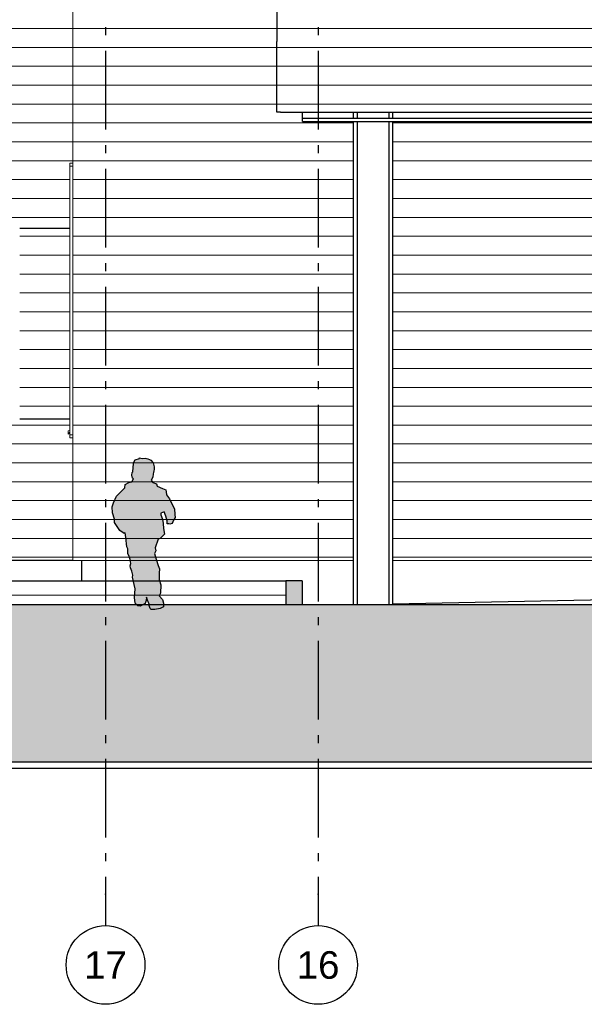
# Model space of a CAD drawing. Header units: millimetres. Extents: x -94445 to -15191, y 1000 to 18261.
# Tile 2 of 108: x -86551 to -82965, y 1000 to 7258. Entities that reach past the tile are written whole.
import ezdxf
from ezdxf.enums import TextEntityAlignment as Align

# ---------------------------------------------------------------- set-up
doc = ezdxf.new("R2010")
doc.units = ezdxf.units.MM
doc.header["$LTSCALE"] = 0.5
doc.header["$MEASUREMENT"] = 0
doc.linetypes.add('Akselinje', pattern=[1500, 1000, -200, 100, -200])
doc.linetypes.add('PLINE', pattern=[0])
for name, color, linetype in [('222- Søyler (Nye konstruksjoner)', 7, 'Continuous'), ('23-- Yttervegger', 7, 'Continuous'), ('23-- Yttervegger(Nye konstruksjoner)', 7, 'Continuous'), ('231- Bærende yttervegger(Nye konstruksjoner)', 7, 'Continuous'), ('232- Ikke-bærende yttervegger(Nye konstruksjoner)', 7, 'Continuous'), ('251- Frittbærende dekker', 7, 'Continuous'), ('251- Frittbærende dekker(Nye konstruksjoner)', 7, 'Continuous'), ('71-- Bearbeidet terreng', 7, 'Continuous'), ('71-- Bearbeidet terreng (Skravur)', 7, 'Continuous'), ('82-- Modullinjer', 7, 'Continuous')]:
    doc.layers.add(name, color=color, linetype=linetype)
for name, color, linetype, lineweight in [('234- Vinduer_ dører_ porter(Nye konstruksjoner)', 7, 'Continuous', 0), ('235- Utvendig kledning og overflate', 7, 'Continuous', 0), ('235- Utvendig kledning og overflate(Nye konstruksjoner)', 7, 'Continuous', 0)]:
    doc.layers.add(name, color=color, linetype=linetype, lineweight=lineweight)
doc.styles.add('GENERATED_STYLE_1', font='arial.ttf')

# ---------------------------------------------------------------- blocks, each defined once
blk = doc.blocks.new('*X3')
at = {"layer": '235- Utvendig kledning og overflate', "linetype": 'PLINE'}
for p, q in [((-86550.8, 5881.5), (-86232.8, 5881.5)), ((-86232.8, 5881.5), (-86550.8, 5881.5)), ((-86550.8, 5761.5), (-86232.8, 5761.5)), ((-86232.8, 5761.5), (-86550.8, 5761.5)), ((-86550.8, 5641.5), (-86232.8, 5641.5)), ((-86232.8, 5641.5), (-86550.8, 5641.5)), ((-86550.8, 5521.4), (-86232.8, 5521.4)), ((-86232.8, 5521.4), (-86550.8, 5521.4)), ((-86550.8, 5401.4), (-86232.8, 5401.4)), ((-86232.8, 5401.4), (-86550.8, 5401.4)), ((-86550.8, 5281.4), (-86232.8, 5281.4)), ((-86232.8, 5281.4), (-86550.8, 5281.4)), ((-86550.8, 5161.3), (-86232.8, 5161.3)), ((-86232.8, 5161.3), (-86550.8, 5161.3)), ((-86550.8, 5041.3), (-86232.8, 5041.3)), ((-86232.8, 5041.3), (-86550.8, 5041.3)), ((-86550.8, 4921.3), (-86232.8, 4921.3)), ((-86232.8, 4921.3), (-86550.8, 4921.3)), ((-86550.8, 4801.2), (-86232.8, 4801.2)), ((-86232.8, 4801.2), (-86550.8, 4801.2))]:
    blk.add_line(p, q, dxfattribs=at)
blk = doc.blocks.new('*X9')
at = {"layer": '235- Utvendig kledning og overflate', "linetype": 'PLINE'}
for p, q in [((-87930.9, 4681.2), (-86232.8, 4681.2)), ((-86232.8, 4681.2), (-87930.9, 4681.2)), ((-87930.9, 4561.2), (-86213.8, 4561.2)), ((-86213.8, 4561.2), (-87930.9, 4561.2)), ((-87930.9, 4441.2), (-86213.8, 4441.2)), ((-86213.8, 4441.2), (-87930.9, 4441.2)), ((-87930.9, 4321.1), (-86213.8, 4321.1)), ((-86213.8, 4321.1), (-87930.9, 4321.1)), ((-87930.9, 4201.1), (-86213.8, 4201.1)), ((-86213.8, 4201.1), (-87930.9, 4201.1)), ((-87930.9, 4081.1), (-86213.8, 4081.1)), ((-86213.8, 4081.1), (-87930.9, 4081.1)), ((-87930.9, 3961), (-86213.8, 3961)), ((-86213.8, 3961), (-87930.9, 3961)), ((-87930.9, 3841), (-86213.8, 3841)), ((-86213.8, 3841), (-87930.9, 3841))]:
    blk.add_line(p, q, dxfattribs=at)
blk = doc.blocks.new('*X10')
at = {"layer": '235- Utvendig kledning og overflate', "linetype": 'PLINE'}
for p, q in [((-87930.9, 7201.9), (-86213.8, 7201.9)), ((-86213.8, 7201.9), (-87930.9, 7201.9)), ((-87930.9, 7081.8), (-86213.8, 7081.8)), ((-86213.8, 7081.8), (-87930.9, 7081.8)), ((-87930.9, 6961.8), (-86213.8, 6961.8)), ((-86213.8, 6961.8), (-87930.9, 6961.8)), ((-87930.9, 6841.8), (-86213.8, 6841.8)), ((-86213.8, 6841.8), (-87930.9, 6841.8)), ((-87930.9, 6721.7), (-86213.8, 6721.7)), ((-86213.8, 6721.7), (-87930.9, 6721.7)), ((-87930.9, 6601.7), (-86213.8, 6601.7)), ((-86213.8, 6601.7), (-87930.9, 6601.7)), ((-87930.9, 6481.7), (-86213.8, 6481.7)), ((-86213.8, 6481.7), (-87930.9, 6481.7)), ((-87930.9, 6361.6), (-86213.8, 6361.6)), ((-86213.8, 6361.6), (-87930.9, 6361.6)), ((-87930.9, 6241.6), (-86232.8, 6241.6)), ((-86232.8, 6241.6), (-87930.9, 6241.6)), ((-87930.9, 6121.6), (-86232.8, 6121.6)), ((-86232.8, 6121.6), (-87930.9, 6121.6)), ((-87930.9, 6001.6), (-86232.8, 6001.6)), ((-86232.8, 6001.6), (-87930.9, 6001.6))]:
    blk.add_line(p, q, dxfattribs=at)
blk = doc.blocks.new('*X41')
at = {"layer": '235- Utvendig kledning og overflate', "linetype": 'PLINE'}
for p, q in [((-87662.2, 3600.9), (-84863.9, 3600.9)), ((-84861.2, 3600.9), (-87662.2, 3600.9)), ((-84863.9, 3600.9), (-84861.2, 3600.9))]:
    blk.add_line(p, q, dxfattribs=at)
blk = doc.blocks.new('*X42')
at = {"layer": '235- Utvendig kledning og overflate', "linetype": 'Continuous'}
blk.add_hatch(color=256, dxfattribs=at).paths.add_polyline_path([(-84861.2, 3691.7), (-84861.2, 3539.9), (-84756.5, 3539.9), (-84756.5, 3691.7)])
blk = doc.blocks.new('*X44')
at = {"layer": '235- Utvendig kledning og overflate(Nye konstruksjoner)', "linetype": 'PLINE'}
for p, q in [((-86213.8, 7201.9), (-86194.8, 7201.9)), ((-86194.8, 7201.9), (-86213.8, 7201.9)), ((-86213.8, 7081.8), (-86194.8, 7081.8)), ((-86194.8, 7081.8), (-86213.8, 7081.8)), ((-86213.8, 6961.8), (-86194.8, 6961.8)), ((-86194.8, 6961.8), (-86213.8, 6961.8)), ((-86213.8, 6841.8), (-86194.8, 6841.8)), ((-86194.8, 6841.8), (-86213.8, 6841.8)), ((-86213.8, 6721.7), (-86194.8, 6721.7)), ((-86194.8, 6721.7), (-86213.8, 6721.7)), ((-86213.8, 6601.7), (-86194.8, 6601.7)), ((-86194.8, 6601.7), (-86213.8, 6601.7)), ((-86213.8, 6481.7), (-86194.8, 6481.7)), ((-86194.8, 6481.7), (-86213.8, 6481.7)), ((-86213.8, 6361.6), (-86194.8, 6361.6)), ((-86194.8, 6361.6), (-86213.8, 6361.6)), ((-86213.8, 6241.6), (-86194.8, 6241.6)), ((-86194.8, 6241.6), (-86213.8, 6241.6)), ((-86213.8, 6121.6), (-86194.8, 6121.6)), ((-86194.8, 6121.6), (-86213.8, 6121.6)), ((-86213.8, 6001.6), (-86194.8, 6001.6)), ((-86194.8, 6001.6), (-86213.8, 6001.6)), ((-86213.8, 5881.5), (-86194.8, 5881.5)), ((-86194.8, 5881.5), (-86213.8, 5881.5)), ((-86213.8, 5761.5), (-86194.8, 5761.5)), ((-86194.8, 5761.5), (-86213.8, 5761.5)), ((-86213.8, 5641.5), (-86194.8, 5641.5)), ((-86194.8, 5641.5), (-86213.8, 5641.5)), ((-86213.8, 5521.4), (-86194.8, 5521.4)), ((-86194.8, 5521.4), (-86213.8, 5521.4)), ((-86213.8, 5401.4), (-86194.8, 5401.4)), ((-86194.8, 5401.4), (-86213.8, 5401.4)), ((-86213.8, 5281.4), (-86194.8, 5281.4)), ((-86194.8, 5281.4), (-86213.8, 5281.4)), ((-86213.8, 5161.3), (-86194.8, 5161.3)), ((-86194.8, 5161.3), (-86213.8, 5161.3)), ((-86213.8, 5041.3), (-86194.8, 5041.3)), ((-86194.8, 5041.3), (-86213.8, 5041.3)), ((-86213.8, 4921.3), (-86194.8, 4921.3)), ((-86194.8, 4921.3), (-86213.8, 4921.3)), ((-86213.8, 4801.2), (-86194.8, 4801.2)), ((-86194.8, 4801.2), (-86213.8, 4801.2)), ((-86213.8, 4681.2), (-86194.8, 4681.2)), ((-86194.8, 4681.2), (-86213.8, 4681.2)), ((-86213.8, 4561.2), (-86194.8, 4561.2)), ((-86194.8, 4561.2), (-86213.8, 4561.2)), ((-86213.8, 4441.2), (-86194.8, 4441.2)), ((-86194.8, 4441.2), (-86213.8, 4441.2)), ((-86213.8, 4321.1), (-86194.8, 4321.1)), ((-86194.8, 4321.1), (-86213.8, 4321.1)), ((-86213.8, 4201.1), (-86194.8, 4201.1)), ((-86194.8, 4201.1), (-86213.8, 4201.1)), ((-86213.8, 4081.1), (-86194.8, 4081.1)), ((-86194.8, 4081.1), (-86213.8, 4081.1)), ((-86213.8, 3961), (-86194.8, 3961)), ((-86194.8, 3961), (-86213.8, 3961)), ((-86213.8, 3841), (-86194.8, 3841)), ((-86194.8, 3841), (-86213.8, 3841))]:
    blk.add_line(p, q, dxfattribs=at)
blk = doc.blocks.new('*X47')
at = {"layer": '235- Utvendig kledning og overflate(Nye konstruksjoner)', "linetype": 'PLINE'}
for p, q in [((-86194.8, 7201.9), (-84916.8, 7201.9)), ((-84916.8, 7201.9), (-86194.8, 7201.9)), ((-86194.8, 7081.8), (-84916.8, 7081.8)), ((-84916.8, 7081.8), (-86194.8, 7081.8)), ((-86194.8, 6961.8), (-84916.8, 6961.8)), ((-84916.8, 6961.8), (-86194.8, 6961.8)), ((-86194.8, 6841.8), (-84916.8, 6841.8)), ((-84916.8, 6841.8), (-86194.8, 6841.8)), ((-86194.8, 6721.7), (-84916.8, 6721.7)), ((-84916.8, 6721.7), (-86194.8, 6721.7)), ((-86194.8, 6601.7), (-84430.8, 6601.7)), ((-84430.8, 6601.7), (-86194.8, 6601.7)), ((-86194.8, 6481.7), (-84430.8, 6481.7)), ((-84430.8, 6481.7), (-86194.8, 6481.7)), ((-86194.8, 6361.6), (-84430.8, 6361.6)), ((-84430.8, 6361.6), (-86194.8, 6361.6)), ((-86194.8, 6241.6), (-84430.8, 6241.6)), ((-84430.8, 6241.6), (-86194.8, 6241.6)), ((-86194.8, 6121.6), (-84430.8, 6121.6)), ((-84430.8, 6121.6), (-86194.8, 6121.6)), ((-86194.8, 6001.6), (-84430.8, 6001.6)), ((-84430.8, 6001.6), (-86194.8, 6001.6)), ((-86194.8, 5881.5), (-84430.8, 5881.5)), ((-84430.8, 5881.5), (-86194.8, 5881.5)), ((-86194.8, 5761.5), (-84430.8, 5761.5)), ((-84430.8, 5761.5), (-86194.8, 5761.5)), ((-86194.8, 5641.5), (-84430.8, 5641.5)), ((-84430.8, 5641.5), (-86194.8, 5641.5)), ((-86194.8, 5521.4), (-84430.8, 5521.4)), ((-84430.8, 5521.4), (-86194.8, 5521.4)), ((-86194.8, 5401.4), (-84430.8, 5401.4)), ((-84430.8, 5401.4), (-86194.8, 5401.4)), ((-86194.8, 5281.4), (-84430.8, 5281.4)), ((-84430.8, 5281.4), (-86194.8, 5281.4)), ((-86194.8, 5161.3), (-84430.8, 5161.3)), ((-84430.8, 5161.3), (-86194.8, 5161.3)), ((-86194.8, 5041.3), (-84430.8, 5041.3)), ((-84430.8, 5041.3), (-86194.8, 5041.3)), ((-86194.8, 4921.3), (-84430.8, 4921.3)), ((-84430.8, 4921.3), (-86194.8, 4921.3)), ((-86194.8, 4801.2), (-84430.8, 4801.2)), ((-84430.8, 4801.2), (-86194.8, 4801.2)), ((-86194.8, 4681.2), (-84430.8, 4681.2)), ((-84430.8, 4681.2), (-86194.8, 4681.2)), ((-86194.8, 4561.2), (-84430.8, 4561.2)), ((-84430.8, 4561.2), (-86194.8, 4561.2)), ((-86194.8, 4441.2), (-84430.8, 4441.2)), ((-84430.8, 4441.2), (-86194.8, 4441.2)), ((-86194.8, 4321.1), (-84430.8, 4321.1)), ((-84430.8, 4321.1), (-86194.8, 4321.1)), ((-86194.8, 4201.1), (-84430.8, 4201.1)), ((-84430.8, 4201.1), (-86194.8, 4201.1)), ((-86194.8, 4081.1), (-84430.8, 4081.1)), ((-84430.8, 4081.1), (-86194.8, 4081.1)), ((-86194.8, 3961), (-84430.8, 3961)), ((-84430.8, 3961), (-86194.8, 3961)), ((-86194.8, 3841), (-84430.8, 3841)), ((-84430.8, 3841), (-86194.8, 3841))]:
    blk.add_line(p, q, dxfattribs=at)
blk = doc.blocks.new('*X49')
at = {"layer": '235- Utvendig kledning og overflate(Nye konstruksjoner)', "linetype": 'PLINE'}
for p, q in [((-84180.8, 6601.7), (-84002.7, 6601.7)), ((-84000, 6601.7), (-84180.8, 6601.7)), ((-84002.7, 6601.7), (-80002.7, 6601.7)), ((-80000, 6601.7), (-84000, 6601.7)), ((-80002.7, 6601.7), (-78780.8, 6601.7)), ((-78780.8, 6601.7), (-80000, 6601.7)), ((-84180.8, 6481.7), (-84002.7, 6481.7)), ((-84000, 6481.7), (-84180.8, 6481.7)), ((-84002.7, 6481.7), (-80002.7, 6481.7)), ((-80000, 6481.7), (-84000, 6481.7)), ((-80002.7, 6481.7), (-78780.8, 6481.7)), ((-78780.8, 6481.7), (-80000, 6481.7)), ((-84180.8, 6361.6), (-84002.7, 6361.6)), ((-84000, 6361.6), (-84180.8, 6361.6)), ((-84002.7, 6361.6), (-80002.7, 6361.6)), ((-80000, 6361.6), (-84000, 6361.6)), ((-80002.7, 6361.6), (-78780.8, 6361.6)), ((-78780.8, 6361.6), (-80000, 6361.6)), ((-84180.8, 6241.6), (-84002.7, 6241.6)), ((-84000, 6241.6), (-84180.8, 6241.6)), ((-84002.7, 6241.6), (-80002.7, 6241.6)), ((-80000, 6241.6), (-84000, 6241.6)), ((-80002.7, 6241.6), (-78780.8, 6241.6)), ((-78780.8, 6241.6), (-80000, 6241.6)), ((-84180.8, 6121.6), (-84002.7, 6121.6)), ((-84000, 6121.6), (-84180.8, 6121.6)), ((-84002.7, 6121.6), (-80002.7, 6121.6)), ((-80000, 6121.6), (-84000, 6121.6)), ((-80002.7, 6121.6), (-78780.8, 6121.6)), ((-78780.8, 6121.6), (-80000, 6121.6)), ((-84180.8, 6001.6), (-84002.7, 6001.6)), ((-84000, 6001.6), (-84180.8, 6001.6)), ((-84002.7, 6001.6), (-80002.7, 6001.6)), ((-80000, 6001.6), (-84000, 6001.6)), ((-80002.7, 6001.6), (-78780.8, 6001.6)), ((-78780.8, 6001.6), (-80000, 6001.6)), ((-84180.8, 5881.5), (-84002.7, 5881.5)), ((-84000, 5881.5), (-84180.8, 5881.5)), ((-84002.7, 5881.5), (-82887.3, 5881.5)), ((-82887.3, 5881.5), (-84000, 5881.5)), ((-81977.3, 5881.5), (-80992.3, 5881.5)), ((-80992.3, 5881.5), (-81977.3, 5881.5)), ((-80082.3, 5881.5), (-80002.7, 5881.5)), ((-80000, 5881.5), (-80082.3, 5881.5)), ((-80002.7, 5881.5), (-79891.5, 5881.5)), ((-79891.5, 5881.5), (-80000, 5881.5)), ((-78981.5, 5881.5), (-78780.8, 5881.5)), ((-78780.8, 5881.5), (-78981.5, 5881.5)), ((-84180.8, 5761.5), (-84002.7, 5761.5)), ((-84000, 5761.5), (-84180.8, 5761.5)), ((-84002.7, 5761.5), (-82887.3, 5761.5)), ((-82887.3, 5761.5), (-84000, 5761.5)), ((-81977.3, 5761.5), (-80992.3, 5761.5)), ((-80992.3, 5761.5), (-81977.3, 5761.5)), ((-80082.3, 5761.5), (-80002.7, 5761.5)), ((-80000, 5761.5), (-80082.3, 5761.5)), ((-80002.7, 5761.5), (-79891.5, 5761.5)), ((-79891.5, 5761.5), (-80000, 5761.5)), ((-78981.5, 5761.5), (-78780.8, 5761.5)), ((-78780.8, 5761.5), (-78981.5, 5761.5)), ((-84180.8, 5641.5), (-84002.7, 5641.5)), ((-84000, 5641.5), (-84180.8, 5641.5)), ((-84002.7, 5641.5), (-82887.3, 5641.5)), ((-82887.3, 5641.5), (-84000, 5641.5)), ((-81977.3, 5641.5), (-80992.3, 5641.5)), ((-80992.3, 5641.5), (-81977.3, 5641.5)), ((-80082.3, 5641.5), (-80002.7, 5641.5)), ((-80000, 5641.5), (-80082.3, 5641.5)), ((-80002.7, 5641.5), (-79891.5, 5641.5)), ((-79891.5, 5641.5), (-80000, 5641.5)), ((-78981.5, 5641.5), (-78780.8, 5641.5)), ((-78780.8, 5641.5), (-78981.5, 5641.5)), ((-84180.8, 5521.4), (-84002.7, 5521.4)), ((-84000, 5521.4), (-84180.8, 5521.4)), ((-84002.7, 5521.4), (-82887.3, 5521.4)), ((-82887.3, 5521.4), (-84000, 5521.4)), ((-81977.3, 5521.4), (-80992.3, 5521.4)), ((-80992.3, 5521.4), (-81977.3, 5521.4)), ((-80082.3, 5521.4), (-80002.7, 5521.4)), ((-80000, 5521.4), (-80082.3, 5521.4)), ((-80002.7, 5521.4), (-79891.5, 5521.4)), ((-79891.5, 5521.4), (-80000, 5521.4)), ((-78981.5, 5521.4), (-78780.8, 5521.4)), ((-78780.8, 5521.4), (-78981.5, 5521.4)), ((-84180.8, 5401.4), (-84002.7, 5401.4)), ((-84000, 5401.4), (-84180.8, 5401.4)), ((-84002.7, 5401.4), (-82887.3, 5401.4)), ((-82887.3, 5401.4), (-84000, 5401.4)), ((-81977.3, 5401.4), (-80992.3, 5401.4)), ((-80992.3, 5401.4), (-81977.3, 5401.4)), ((-80082.3, 5401.4), (-80002.7, 5401.4)), ((-80000, 5401.4), (-80082.3, 5401.4)), ((-80002.7, 5401.4), (-79891.5, 5401.4)), ((-79891.5, 5401.4), (-80000, 5401.4)), ((-78981.5, 5401.4), (-78780.8, 5401.4)), ((-78780.8, 5401.4), (-78981.5, 5401.4)), ((-84180.8, 5281.4), (-84002.7, 5281.4)), ((-84000, 5281.4), (-84180.8, 5281.4)), ((-84002.7, 5281.4), (-82887.3, 5281.4)), ((-82887.3, 5281.4), (-84000, 5281.4)), ((-81977.3, 5281.4), (-80992.3, 5281.4)), ((-80992.3, 5281.4), (-81977.3, 5281.4)), ((-80082.3, 5281.4), (-80002.7, 5281.4)), ((-80000, 5281.4), (-80082.3, 5281.4)), ((-80002.7, 5281.4), (-79891.5, 5281.4)), ((-79891.5, 5281.4), (-80000, 5281.4)), ((-78981.5, 5281.4), (-78780.8, 5281.4)), ((-78780.8, 5281.4), (-78981.5, 5281.4)), ((-84180.8, 5161.3), (-84002.7, 5161.3)), ((-84000, 5161.3), (-84180.8, 5161.3)), ((-84002.7, 5161.3), (-82887.3, 5161.3)), ((-82887.3, 5161.3), (-84000, 5161.3)), ((-81977.3, 5161.3), (-80992.3, 5161.3)), ((-80992.3, 5161.3), (-81977.3, 5161.3)), ((-80082.3, 5161.3), (-80002.7, 5161.3)), ((-80000, 5161.3), (-80082.3, 5161.3)), ((-80002.7, 5161.3), (-79891.5, 5161.3)), ((-79891.5, 5161.3), (-80000, 5161.3)), ((-78981.5, 5161.3), (-78780.8, 5161.3)), ((-78780.8, 5161.3), (-78981.5, 5161.3)), ((-84180.8, 5041.3), (-84002.7, 5041.3)), ((-84000, 5041.3), (-84180.8, 5041.3)), ((-84002.7, 5041.3), (-82887.3, 5041.3)), ((-82887.3, 5041.3), (-84000, 5041.3)), ((-81977.3, 5041.3), (-80992.3, 5041.3)), ((-80992.3, 5041.3), (-81977.3, 5041.3)), ((-80082.3, 5041.3), (-80002.7, 5041.3)), ((-80000, 5041.3), (-80082.3, 5041.3)), ((-80002.7, 5041.3), (-79891.5, 5041.3)), ((-79891.5, 5041.3), (-80000, 5041.3)), ((-78981.5, 5041.3), (-78780.8, 5041.3)), ((-78780.8, 5041.3), (-78981.5, 5041.3)), ((-84180.8, 4921.3), (-84002.7, 4921.3)), ((-84000, 4921.3), (-84180.8, 4921.3)), ((-84002.7, 4921.3), (-82887.3, 4921.3)), ((-82887.3, 4921.3), (-84000, 4921.3)), ((-81977.3, 4921.3), (-80992.3, 4921.3)), ((-80992.3, 4921.3), (-81977.3, 4921.3)), ((-80082.3, 4921.3), (-80002.7, 4921.3)), ((-80000, 4921.3), (-80082.3, 4921.3)), ((-80002.7, 4921.3), (-79891.5, 4921.3)), ((-79891.5, 4921.3), (-80000, 4921.3)), ((-78981.5, 4921.3), (-78780.8, 4921.3)), ((-78780.8, 4921.3), (-78981.5, 4921.3)), ((-84180.8, 4801.2), (-84002.7, 4801.2)), ((-84000, 4801.2), (-84180.8, 4801.2)), ((-84002.7, 4801.2), (-82887.3, 4801.2)), ((-82887.3, 4801.2), (-84000, 4801.2)), ((-81977.3, 4801.2), (-80992.3, 4801.2)), ((-80992.3, 4801.2), (-81977.3, 4801.2)), ((-80082.3, 4801.2), (-80002.7, 4801.2)), ((-80000, 4801.2), (-80082.3, 4801.2)), ((-80002.7, 4801.2), (-79891.5, 4801.2)), ((-79891.5, 4801.2), (-80000, 4801.2)), ((-78981.5, 4801.2), (-78780.8, 4801.2)), ((-78780.8, 4801.2), (-78981.5, 4801.2)), ((-84180.8, 4681.2), (-84002.7, 4681.2)), ((-84000, 4681.2), (-84180.8, 4681.2)), ((-84002.7, 4681.2), (-80002.7, 4681.2)), ((-80000, 4681.2), (-84000, 4681.2)), ((-80002.7, 4681.2), (-78780.8, 4681.2)), ((-78780.8, 4681.2), (-80000, 4681.2)), ((-84180.8, 4561.2), (-84002.7, 4561.2)), ((-84000, 4561.2), (-84180.8, 4561.2)), ((-84002.7, 4561.2), (-80002.7, 4561.2)), ((-80000, 4561.2), (-84000, 4561.2)), ((-80002.7, 4561.2), (-78780.8, 4561.2)), ((-78780.8, 4561.2), (-80000, 4561.2)), ((-84180.8, 4441.2), (-84002.7, 4441.2)), ((-84000, 4441.2), (-84180.8, 4441.2)), ((-84002.7, 4441.2), (-80002.7, 4441.2)), ((-80000, 4441.2), (-84000, 4441.2)), ((-80002.7, 4441.2), (-78780.8, 4441.2)), ((-78780.8, 4441.2), (-80000, 4441.2)), ((-84180.8, 4321.1), (-84002.7, 4321.1)), ((-84000, 4321.1), (-84180.8, 4321.1)), ((-84002.7, 4321.1), (-80002.7, 4321.1)), ((-80000, 4321.1), (-84000, 4321.1)), ((-80002.7, 4321.1), (-78780.8, 4321.1)), ((-78780.8, 4321.1), (-80000, 4321.1)), ((-84180.8, 4201.1), (-84002.7, 4201.1)), ((-84000, 4201.1), (-84180.8, 4201.1)), ((-84002.7, 4201.1), (-80002.7, 4201.1)), ((-80000, 4201.1), (-84000, 4201.1)), ((-80002.7, 4201.1), (-78780.8, 4201.1)), ((-78780.8, 4201.1), (-80000, 4201.1)), ((-84180.8, 4081.1), (-84002.7, 4081.1)), ((-84000, 4081.1), (-84180.8, 4081.1)), ((-84002.7, 4081.1), (-80002.7, 4081.1)), ((-80000, 4081.1), (-84000, 4081.1)), ((-80002.7, 4081.1), (-78780.8, 4081.1)), ((-78780.8, 4081.1), (-80000, 4081.1)), ((-84180.8, 3961), (-84002.7, 3961)), ((-84000, 3961), (-84180.8, 3961)), ((-84002.7, 3961), (-80002.7, 3961)), ((-80000, 3961), (-84000, 3961)), ((-80002.7, 3961), (-78780.8, 3961)), ((-78780.8, 3961), (-80000, 3961)), ((-84180.8, 3841), (-84002.7, 3841)), ((-84000, 3841), (-84180.8, 3841)), ((-84002.7, 3841), (-80002.7, 3841)), ((-80000, 3841), (-84000, 3841)), ((-80002.7, 3841), (-78780.8, 3841)), ((-78780.8, 3841), (-80000, 3841))]:
    blk.add_line(p, q, dxfattribs=at)
blk = doc.blocks.new('*X56')
at = {"layer": '235- Utvendig kledning og overflate(Nye konstruksjoner)', "linetype": 'PLINE'}
for p, q in [((-84894.8, 7081.8), (-84916.8, 7081.8)), ((-84916.8, 7081.8), (-84894.8, 7081.8)), ((-84894.8, 6961.8), (-84916.8, 6961.8)), ((-84916.8, 6961.8), (-84894.8, 6961.8)), ((-84894.8, 6841.8), (-84916.8, 6841.8)), ((-84916.8, 6841.8), (-84894.8, 6841.8)), ((-84894.8, 6721.7), (-84916.8, 6721.7)), ((-84916.8, 6721.7), (-84894.8, 6721.7))]:
    blk.add_line(p, q, dxfattribs=at)
blk = doc.blocks.new('*X58')
at = {"layer": '235- Utvendig kledning og overflate(Nye konstruksjoner)', "linetype": 'PLINE'}
for p, q in [((-83997.3, 7201.9), (-84916.8, 7201.9)), ((-84916.8, 7201.9), (-84000, 7201.9)), ((-84000, 7201.9), (-80000, 7201.9)), ((-79997.3, 7201.9), (-83997.3, 7201.9))]:
    blk.add_line(p, q, dxfattribs=at)
blk = doc.blocks.new('*X59')
at = {"layer": '235- Utvendig kledning og overflate(Nye konstruksjoner)', "linetype": 'PLINE'}
for p, q in [((-83997.3, 7081.8), (-84894.8, 7081.8)), ((-84894.8, 7081.8), (-84000, 7081.8)), ((-84000, 7081.8), (-80000, 7081.8)), ((-79997.3, 7081.8), (-83997.3, 7081.8)), ((-83997.3, 6961.8), (-84894.8, 6961.8)), ((-84894.8, 6961.8), (-84000, 6961.8)), ((-84000, 6961.8), (-80000, 6961.8)), ((-79997.3, 6961.8), (-83997.3, 6961.8)), ((-83997.3, 6841.8), (-84894.8, 6841.8)), ((-84894.8, 6841.8), (-84000, 6841.8)), ((-84000, 6841.8), (-80000, 6841.8)), ((-79997.3, 6841.8), (-83997.3, 6841.8)), ((-83997.3, 6721.7), (-84894.8, 6721.7)), ((-84894.8, 6721.7), (-84000, 6721.7)), ((-84000, 6721.7), (-80000, 6721.7)), ((-79997.3, 6721.7), (-83997.3, 6721.7))]:
    blk.add_line(p, q, dxfattribs=at)
blk = doc.blocks.new('Barn kontur[2]', base_point=(-85715, 3510.1))
at = {"linetype": 'Continuous'}
blk.add_hatch(color=256, dxfattribs=at).paths.add_polyline_path([(-85643.3, 4082.7), (-85654.4, 4111.4), (-85654.4, 4122.6), (-85633.3, 4129.6), (-85622.8, 4102.8), (-85615.3, 4072.5), (-85613.3, 4054.7), (-85604.1, 4053.2), (-85596.8, 4052.3), (-85581.8, 4055.7), (-85573.1, 4076.4), (-85563.5, 4093.9), (-85565.1, 4113), (-85566.7, 4149.7), (-85585.8, 4184.7), (-85598.6, 4213.4), (-85617.7, 4238.9), (-85620.9, 4256.5), (-85622.5, 4270.8), (-85643.3, 4278.8), (-85678.3, 4293.1), (-85681.5, 4307.5), (-85705.5, 4317), (-85716.4, 4330.7), (-85705.1, 4350.6), (-85702.6, 4371.1), (-85700.7, 4380.8), (-85697.9, 4389.8), (-85697.5, 4400.1), (-85697.5, 4416), (-85703.5, 4442.2), (-85717.1, 4457.7), (-85726, 4461.9), (-85736.8, 4467.5), (-85754.6, 4472.2), (-85773.8, 4468.4), (-85790.1, 4472.6), (-85790.7, 4468), (-85818, 4461.5), (-85825, 4446.7), (-85827.6, 4436.6), (-85832.5, 4383.8), (-85836.5, 4379), (-85839.4, 4362.9), (-85834.6, 4343.7), (-85828.8, 4339.4), (-85837.8, 4321.4), (-85857, 4316.6), (-85880.9, 4303.9), (-85882.5, 4283.2), (-85935.1, 4230.6), (-85955.8, 4187.5), (-85963.8, 4162), (-85960.6, 4123.8), (-85949.5, 4083.9), (-85947.9, 4063.2), (-85914.4, 4012.2), (-85886.5, 3992.3), (-85881.4, 3996.8), (-85877.7, 3967.6), (-85871.3, 3908.6), (-85864.9, 3894.3), (-85864.9, 3865.6), (-85855.4, 3846.4), (-85849, 3827.3), (-85844.2, 3801.8), (-85849, 3785.9), (-85847.4, 3773.1), (-85839.4, 3752.4), (-85831.4, 3726.9), (-85834.6, 3715.7), (-85817.1, 3640.8), (-85821.9, 3585), (-85817.1, 3550), (-85799.5, 3532.4), (-85785.2, 3530.8), (-85774, 3537.2), (-85754.9, 3548.4), (-85748.5, 3567.5), (-85745.3, 3588.2), (-85738.9, 3569.1), (-85727.8, 3543.6), (-85727.8, 3534), (-85721.4, 3516.5), (-85715, 3510.1), (-85692.7, 3510.1), (-85659.2, 3514.9), (-85636.9, 3526.1), (-85636.9, 3550), (-85644.8, 3572.3), (-85665.6, 3596.2), (-85657.6, 3612.1), (-85654.4, 3666.3), (-85665.6, 3699.8), (-85665.6, 3739.6), (-85662.4, 3768.3), (-85670.4, 3789.1), (-85683.1, 3828.9), (-85694.3, 3865.6), (-85686.3, 3881.5), (-85691.1, 3900.6), (-85672, 3956.4), (-85659.2, 3961.2), (-85630.5, 3988.7), (-85636.9, 4023.8), (-85640.1, 4055.6)])
at = {"linetype": 'PLINE', "flags": 128}
blk.add_lwpolyline([(-85643.3, 4082.7), (-85640.1, 4055.6), (-85636.9, 4023.8), (-85630.5, 3988.7), (-85659.2, 3961.2), (-85672, 3956.4), (-85691.1, 3900.6), (-85686.3, 3881.5), (-85694.3, 3865.6), (-85683.1, 3828.9), (-85670.4, 3789.1), (-85662.4, 3768.3), (-85665.6, 3739.6), (-85665.6, 3699.8), (-85654.4, 3666.3), (-85657.6, 3612.1), (-85665.6, 3596.2), (-85644.8, 3572.3), (-85636.9, 3550), (-85636.9, 3526.1), (-85659.2, 3514.9), (-85692.7, 3510.1), (-85715, 3510.1), (-85721.4, 3516.5), (-85727.8, 3534), (-85727.8, 3543.6), (-85738.9, 3569.1), (-85745.3, 3588.2), (-85748.5, 3567.5), (-85754.9, 3548.4), (-85774, 3537.2), (-85785.2, 3530.8), (-85799.5, 3532.4), (-85817.1, 3550), (-85821.9, 3585), (-85817.1, 3640.8), (-85834.6, 3715.7), (-85831.4, 3726.9), (-85839.4, 3752.4), (-85847.4, 3773.1), (-85849, 3785.9), (-85844.2, 3801.8), (-85849, 3827.3), (-85855.4, 3846.4), (-85864.9, 3865.6), (-85864.9, 3894.3), (-85871.3, 3908.6), (-85877.7, 3967.6), (-85881.4, 3996.8), (-85886.5, 3992.3), (-85914.4, 4012.2), (-85947.9, 4063.2), (-85949.5, 4083.9), (-85960.6, 4123.8), (-85963.8, 4162), (-85955.8, 4187.5), (-85935.1, 4230.6), (-85882.5, 4283.2), (-85880.9, 4303.9), (-85857, 4316.6), (-85837.8, 4321.4), (-85828.8, 4339.4), (-85834.6, 4343.7), (-85839.4, 4362.9), (-85836.5, 4379), (-85832.5, 4383.8), (-85827.6, 4436.6), (-85825, 4446.7), (-85818, 4461.5), (-85790.7, 4468), (-85790.1, 4472.6), (-85773.8, 4468.4), (-85754.6, 4472.2), (-85736.8, 4467.5), (-85726, 4461.9), (-85717.1, 4457.7), (-85703.5, 4442.2), (-85697.5, 4416), (-85697.5, 4400.1), (-85697.9, 4389.8), (-85700.7, 4380.8), (-85702.6, 4371.1), (-85705.1, 4350.6), (-85716.4, 4330.7), (-85705.5, 4317), (-85681.5, 4307.5), (-85678.3, 4293.1), (-85643.3, 4278.8), (-85622.5, 4270.8), (-85620.9, 4256.5), (-85617.7, 4238.9), (-85598.6, 4213.4), (-85585.8, 4184.7), (-85566.7, 4149.7), (-85565.1, 4113), (-85563.5, 4093.9), (-85573.1, 4076.4), (-85581.8, 4055.7), (-85596.8, 4052.3), (-85604.1, 4053.2), (-85613.3, 4054.7), (-85615.3, 4072.5), (-85622.8, 4102.8), (-85633.3, 4129.6), (-85654.4, 4122.6), (-85654.4, 4111.4)], close=True, dxfattribs=at)
blk = doc.blocks.new('Standard grid marker[5]', base_point=(-86005.8, 17760.5))
at = {"layer": '82-- Modullinjer', "linetype": 'Akselinje'}
for p, q in [((-86005.8, 17560.5), (-86005.8, 1700)), ((-86005.8, 1700), (-86005.8, 1500))]:
    blk.add_line(p, q, dxfattribs=at)
at = {"layer": '82-- Modullinjer', "linetype": 'PLINE'}
blk.add_circle((-86005.8, 1250), 250, dxfattribs=at)
at = {"layer": '82-- Modullinjer', "linetype": 'Akselinje'}
blk.add_point((-86005.8, 1700), dxfattribs=at)
blk.add_point((-86005.8, 1700), dxfattribs=at)
at = {"layer": '82-- Modullinjer', "style": 'GENERATED_STYLE_1'}
for tag, p in [('AC_MarkerText_1_0', (-86005.8, 18098)), ('AC_MarkerText_1_1', (-86005.8, 1337.5))]:
    blk.add_attdef(tag, text='', height=175, rotation=360, dxfattribs=at).set_placement(p, align=Align.TOP_CENTER)
blk = doc.blocks.new('Standard grid marker[6]', base_point=(-84655.8, 17760.5))
at = {"layer": '82-- Modullinjer', "linetype": 'Akselinje'}
for p, q in [((-84655.8, 17560.5), (-84655.8, 1700)), ((-84655.8, 1700), (-84655.8, 1500))]:
    blk.add_line(p, q, dxfattribs=at)
at = {"layer": '82-- Modullinjer', "linetype": 'PLINE'}
blk.add_circle((-84655.8, 1250), 250, dxfattribs=at)
at = {"layer": '82-- Modullinjer', "linetype": 'Akselinje'}
blk.add_point((-84655.8, 1700), dxfattribs=at)
blk.add_point((-84655.8, 1700), dxfattribs=at)
at = {"layer": '82-- Modullinjer', "style": 'GENERATED_STYLE_1'}
for tag, p in [('AC_MarkerText_1_0', (-84655.8, 18098)), ('AC_MarkerText_1_1', (-84655.8, 1337.5))]:
    blk.add_attdef(tag, text='', height=175, rotation=360, dxfattribs=at).set_placement(p, align=Align.TOP_CENTER)

msp = doc.modelspace()

# ---------------------------------------------------------------- hatches: boundary and pattern name
at = {"layer": '71-- Bearbeidet terreng (Skravur)', "linetype": 'Continuous'}
msp.add_hatch(color=256, dxfattribs=at).paths.add_polyline_path([(-15191, 3539.9), (-94445.4, 3539.9), (-94445.4, 2539.9), (-15191, 2539.9)])

# ---------------------------------------------------------------- linework, layer by layer
at = {"layer": '222- Søyler (Nye konstruksjoner)'}
msp.add_line((-84430.8, 3539.9), (-84430.8, 6610), dxfattribs=at)
at = {"layer": '222- Søyler (Nye konstruksjoner)', "linetype": 'PLINE'}
msp.add_line((-84180.8, 3539.9), (-84180.8, 6610), dxfattribs=at)
at = {"layer": '23-- Yttervegger', "linetype": 'PLINE'}
for p, q in [((-86232.8, 5930), (-86550.8, 5930)), ((-86232.8, 4720), (-86550.8, 4720)), ((-86213.8, 3820), (-87930.9, 3820))]:
    msp.add_line(p, q, dxfattribs=at)
at = {"layer": '23-- Yttervegger(Nye konstruksjoner)', "linetype": 'PLINE'}
for p, q in [((-84405.8, 6632), (-84405.8, 6668)), ((-84205.8, 6668), (-84205.8, 6632)), ((-84405.8, 3539.9), (-84405.8, 6610)), ((-84205.8, 6610), (-84205.8, 3539.9))]:
    msp.add_line(p, q, dxfattribs=at)
at = {"layer": '231- Bærende yttervegger(Nye konstruksjoner)', "linetype": 'PLINE'}
msp.add_line((-84916.8, 11720), (-84916.8, 7120), dxfattribs=at)
at = {"layer": '232- Ikke-bærende yttervegger(Nye konstruksjoner)', "linetype": 'PLINE'}
for p, q in [((-84916.8, 6670), (-84916.8, 7120)), ((-84894.8, 6670), (-84916.8, 6670)), ((-84894.8, 6670), (-72416.8, 6670))]:
    msp.add_line(p, q, dxfattribs=at)
at = {"layer": '234- Vinduer_ dører_ porter(Nye konstruksjoner)', "linetype": 'PLINE'}
for p, q in [((-86232.8, 6327), (-86232.8, 6347)), ((-86232.8, 6347), (-86213.8, 6347)), ((-86213.8, 6327), (-86232.8, 6327)), ((-86232.8, 6327), (-86232.8, 4620)), ((-86232.8, 4646.2), (-86243.8, 4643.9)), ((-86243.8, 4643.9), (-86243.8, 4623.9)), ((-86243.8, 4623.9), (-86233.8, 4633.9)), ((-86232.8, 4600), (-86232.8, 4620)), ((-86232.8, 4620), (-86213.8, 4620)), ((-86213.8, 4600), (-86232.8, 4600))]:
    msp.add_line(p, q, dxfattribs=at)
at = {"layer": '235- Utvendig kledning og overflate(Nye konstruksjoner)', "linetype": 'PLINE'}
for p, q in [((-86213.8, 3820), (-86213.8, 7320)), ((-86194.8, 3820), (-86213.8, 3820)), ((-84430.8, 3820), (-86194.8, 3820)), ((-78780.8, 3820), (-84180.8, 3820))]:
    msp.add_line(p, q, dxfattribs=at)
at = {"layer": '251- Frittbærende dekker', "linetype": 'PLINE'}
msp.add_line((-86155.8, 3691.7), (-86155.8, 3820), dxfattribs=at)
at = {"layer": '251- Frittbærende dekker(Nye konstruksjoner)', "linetype": 'PLINE'}
for p, q in [((-84755.8, 6668), (-84755.8, 6670)), ((-72555.8, 6668), (-84755.8, 6668)), ((-84755.8, 6632), (-84755.8, 6668)), ((-84430.8, 6632), (-84430.8, 6668)), ((-84180.8, 6632), (-84180.8, 6668)), ((-84755.8, 6610), (-84755.8, 6632)), ((-84755.8, 6632), (-72555.8, 6632)), ((-84755.8, 6610), (-72555.8, 6610))]:
    msp.add_line(p, q, dxfattribs=at)
at = {"layer": '71-- Bearbeidet terreng', "linetype": 'PLINE'}
for p, q in [((-87662.2, 3691.7), (-84861.2, 3691.7)), ((-84756.5, 3691.7), (-84861.2, 3691.7)), ((-84861.2, 3691.7), (-84861.2, 3539.9)), ((-84756.5, 3691.7), (-84756.5, 3539.9)), ((-78780.8, 3658.4), (-84180.8, 3542.4)), ((-15191, 3539.9), (-94445.4, 3539.9)), ((-15191, 2539.9), (-94445.4, 2539.9)), ((-87850.8, 2500), (-74518.5, 2500))]:
    msp.add_line(p, q, dxfattribs=at)

# ---------------------------------------------------------------- block references
at = {"linetype": 'PLINE'}
msp.add_blockref('Barn kontur[2]', (-85715, 3510.1), dxfattribs=at)
at = {"layer": '23-- Yttervegger'}
for name in ['*X10', '*X3', '*X9']:
    msp.add_blockref(name, (0, 0), dxfattribs=at)
at = {"layer": '231- Bærende yttervegger(Nye konstruksjoner)'}
msp.add_blockref('*X58', (0, 0), dxfattribs=at)
at = {"layer": '232- Ikke-bærende yttervegger(Nye konstruksjoner)'}
for name in ['*X56', '*X59']:
    msp.add_blockref(name, (0, 0), dxfattribs=at)
at = {"layer": '235- Utvendig kledning og overflate(Nye konstruksjoner)'}
for name in ['*X44', '*X47', '*X49']:
    msp.add_blockref(name, (0, 0), dxfattribs=at)
at = {"layer": '71-- Bearbeidet terreng'}
for name in ['*X42', '*X41']:
    msp.add_blockref(name, (0, 0), dxfattribs=at)
at = {"layer": '82-- Modullinjer', "linetype": 'PLINE'}
ref = msp.add_blockref('Standard grid marker[5]', (-86005.8, 17760.5), dxfattribs=at)
ref.add_attrib('AC_MarkerText_1_1', '17', dxfattribs={"color": 7, "height": 175, "rotation": 360, "style": 'GENERATED_STYLE_1'}).set_placement((-86005.8, 1337.5), align=Align.TOP_CENTER)
ref = msp.add_blockref('Standard grid marker[6]', (-84655.8, 17760.5), dxfattribs=at)
ref.add_attrib('AC_MarkerText_1_1', '16', dxfattribs={"color": 7, "height": 175, "rotation": 360, "style": 'GENERATED_STYLE_1'}).set_placement((-84655.8, 1337.5), align=Align.TOP_CENTER)

doc.saveas('drawing.dxf')
